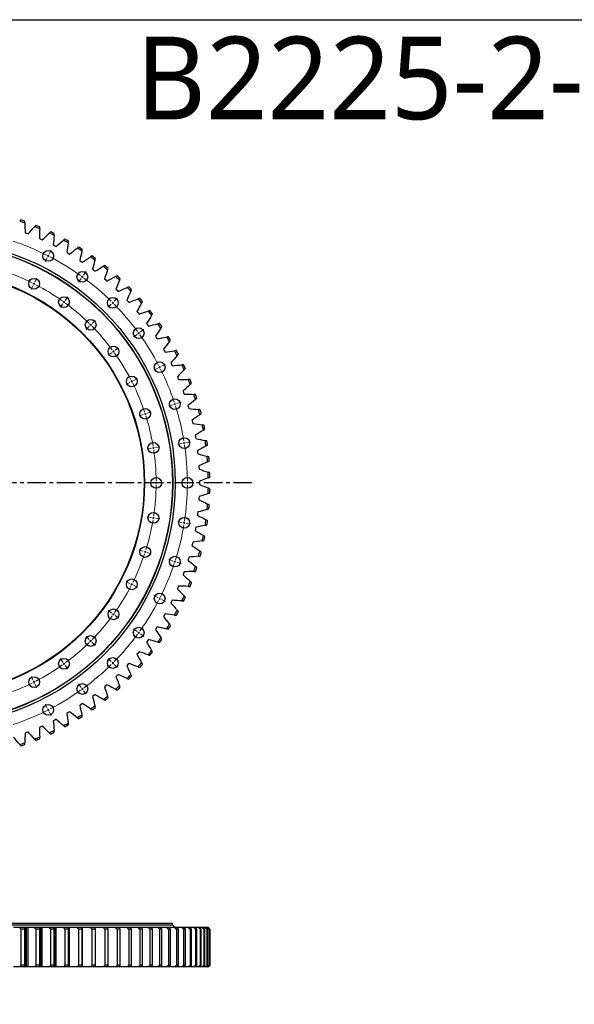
# Model space of a CAD drawing. Header units: millimetres. Extents: x -207 to 5749, y 4771 to 9302.
# Tile 6 of 12: x 1431 to 2771, y 6921 to 9302. Entities that reach past the tile are written whole.
import ezdxf

# ---------------------------------------------------------------- set-up
doc = ezdxf.new("R2010")
doc.units = ezdxf.units.MM
doc.header["$LTSCALE"] = 20
doc.linetypes.add('CENTER', pattern=[10.16, 6.35, -1.27, 1.27, -1.27])

msp = doc.modelspace()

# ---------------------------------------------------------------- linework, layer by layer
at = {"color": 7, "linetype": 'Continuous', "lineweight": 25}
for p, q in [((1444, 8787.2), (1447.7, 8785.9)), ((1447.7, 8785.9), (1451.4, 8784.4)), ((1478.5, 8773.3), (1482.1, 8771.8)), ((1482.1, 8771.8), (1485.7, 8770.1)), ((1512.1, 8757.5), (1515.6, 8755.7)), ((1515.6, 8755.7), (1519.1, 8753.9)), ((1544.8, 8739.7), (1548.2, 8737.7)), ((1548.2, 8737.7), (1551.5, 8735.7)), ((1576.3, 8720.1), (1579.6, 8717.9)), ((1579.6, 8717.9), (1582.9, 8715.7)), ((1606.7, 8698.7), (1609.9, 8696.3)), ((1609.9, 8696.3), (1613, 8693.9)), ((1635.8, 8675.6), (1638.9, 8673)), ((1638.9, 8673), (1641.8, 8670.4)), ((1663.6, 8650.8), (1666.4, 8648.1)), ((1666.4, 8648.1), (1669.3, 8645.4)), ((1689.8, 8624.5), (1692.5, 8621.6)), ((1692.5, 8621.6), (1695.2, 8618.7)), ((1714.5, 8596.7), (1717.1, 8593.7)), ((1717.1, 8593.7), (1719.6, 8590.6)), ((1737.6, 8567.5), (1740, 8564.4)), ((1740, 8564.4), (1742.3, 8561.2)), ((1758.9, 8537.1), (1761.1, 8533.8)), ((1761.1, 8533.8), (1763.2, 8530.5)), ((1778.5, 8505.5), (1780.5, 8502.1)), ((1780.5, 8502.1), (1782.4, 8498.6)), ((1796.2, 8472.8), (1798, 8469.3)), ((1798, 8469.3), (1799.7, 8465.7)), ((1812, 8439.1), (1813.5, 8435.5)), ((1813.5, 8435.5), (1815, 8431.9)), ((1825.8, 8404.6), (1827.1, 8400.9)), ((1827.1, 8400.9), (1828.4, 8397.2)), ((1837.6, 8369.4), (1838.7, 8365.6)), ((1838.7, 8365.6), (1839.8, 8361.8)), ((1847.3, 8333.5), (1848.3, 8329.7)), ((1848.3, 8329.7), (1849.1, 8325.8)), ((1855, 8297.1), (1855.7, 8293.2)), ((1855.7, 8293.2), (1856.4, 8289.3)), ((1860.6, 8260.3), (1861.1, 8256.4)), ((1861.1, 8256.4), (1861.5, 8252.5)), ((1864, 8223.3), (1864.3, 8219.4)), ((1864.3, 8219.4), (1864.5, 8215.5)), ((1865.3, 8186.2), (1865.3, 8182.2)), ((1865.3, 8182.2), (1865.3, 8178.3)), ((1864.3, 8145.1), (1864, 8141.1)), ((1864.5, 8149), (1864.3, 8145.1)), ((1861.1, 8108), (1860.6, 8104.1)), ((1861.5, 8111.9), (1861.1, 8108)), ((1855.7, 8071.2), (1855, 8067.4)), ((1856.4, 8075.1), (1855.7, 8071.2)), ((1848.3, 8034.8), (1847.3, 8031)), ((1849.1, 8038.7), (1848.3, 8034.8)), ((1839.8, 8002.7), (1838.7, 7998.9)), ((1838.7, 7998.9), (1837.6, 7995.1)), ((1827.1, 7963.6), (1825.8, 7959.9)), ((1828.4, 7967.3), (1827.1, 7963.6)), ((1813.5, 7929), (1812, 7925.4)), ((1815, 7932.6), (1813.5, 7929)), ((1798, 7895.2), (1796.2, 7891.7)), ((1799.7, 7898.7), (1798, 7895.2)), ((1780.5, 7862.4), (1778.5, 7859)), ((1782.4, 7865.8), (1780.5, 7862.4)), ((1763.2, 7834), (1761.1, 7830.7)), ((1761.1, 7830.7), (1758.9, 7827.4)), ((1740, 7800.1), (1737.6, 7796.9)), ((1742.3, 7803.3), (1740, 7800.1)), ((1717.1, 7770.8), (1714.5, 7767.8)), ((1719.6, 7773.8), (1717.1, 7770.8)), ((1692.5, 7742.8), (1689.8, 7740)), ((1695.2, 7745.8), (1692.5, 7742.8)), ((1666.4, 7716.4), (1663.6, 7713.7)), ((1669.3, 7719.1), (1666.4, 7716.4)), ((1638.9, 7691.4), (1635.8, 7688.9)), ((1641.8, 7694), (1638.9, 7691.4)), ((1609.9, 7668.1), (1606.7, 7665.8)), ((1613, 7670.5), (1609.9, 7668.1)), ((1579.6, 7646.5), (1576.3, 7644.4)), ((1582.9, 7648.8), (1579.6, 7646.5)), ((1548.2, 7626.7), (1544.8, 7624.8)), ((1551.5, 7628.8), (1548.2, 7626.7)), ((1515.6, 7608.8), (1512.1, 7607)), ((1519.1, 7610.6), (1515.6, 7608.8)), ((1447.7, 7578.6), (1444, 7577.2)), ((1451.4, 7580), (1447.7, 7578.6)), ((1482.1, 7592.7), (1478.5, 7591.1)), ((1485.7, 7594.3), (1482.1, 7592.7)), ((1800.8, 7112.5), (639.8, 7112.5)), ((1800.3, 7117), (640.3, 7117)), ((1800.3, 7113), (640.3, 7113)), ((1443.5, 7107), (1431, 7107)), ((1443.2, 7107.1), (1431.4, 7107.1)), ((1443.4, 7103), (1433.8, 7103)), ((1433.8, 7103), (1433.8, 7016)), ((1443.4, 7016), (1443.4, 7103)), ((1444, 7012), (1444, 7107)), ((1447.7, 7107), (1444, 7107)), ((1451, 7107.1), (1444.4, 7107.1)), ((1447.7, 7012), (1447.7, 7107)), ((1451.4, 7107), (1447.7, 7107)), ((1451.4, 7012), (1451.4, 7107)), ((1479.3, 7107), (1467.1, 7107)), ((1485.4, 7107.1), (1467.5, 7107.1)), ((1479.5, 7103), (1470, 7103)), ((1470, 7103), (1470, 7016)), ((1482.1, 7107), (1479.3, 7107)), ((1479.5, 7016), (1479.5, 7103)), ((1482.1, 7012), (1482.1, 7107)), ((1485.7, 7107), (1482.1, 7107)), ((1485.7, 7012), (1485.7, 7107)), ((1514.3, 7107), (1502.4, 7107)), ((1518.9, 7107.1), (1502.7, 7107.1)), ((1505.5, 7103), (1505.5, 7016)), ((1514.7, 7103), (1505.5, 7103)), ((1515.6, 7107), (1514.3, 7107)), ((1514.7, 7016), (1514.7, 7103)), ((1515.6, 7012), (1515.6, 7107)), ((1519.1, 7107), (1515.6, 7107)), ((1519.1, 7012), (1519.1, 7107)), ((1548.3, 7107), (1536.7, 7107)), ((1551.2, 7107.1), (1537.2, 7107.1)), ((1548.9, 7103), (1540, 7103)), ((1540, 7103), (1540, 7016)), ((1551.5, 7107), (1548.3, 7107)), ((1548.9, 7016), (1548.9, 7103)), ((1551.5, 7012), (1551.5, 7107)), ((1581.2, 7107), (1570, 7107)), ((1582.6, 7107.1), (1570.4, 7107.1)), ((1582.1, 7103), (1573.4, 7103)), ((1573.4, 7103), (1573.4, 7016)), ((1582.9, 7107), (1581.2, 7107)), ((1582.1, 7016), (1582.1, 7103)), ((1582.9, 7012), (1582.9, 7107)), ((1612.9, 7107), (1602.2, 7107)), ((1612.8, 7107.1), (1602.6, 7107.1)), ((1614, 7103), (1605.7, 7103)), ((1605.7, 7103), (1605.7, 7016)), ((1613, 7107), (1612.9, 7107)), ((1613, 7106.6), (1613, 7107)), ((1614, 7016), (1614, 7103)), ((1643.3, 7107), (1633, 7107)), ((1641.5, 7107.1), (1633.5, 7107.1)), ((1636.7, 7103), (1636.7, 7016)), ((1644.6, 7103), (1636.7, 7103)), ((1644.6, 7016), (1644.6, 7103)), ((1672.3, 7107), (1662.5, 7107)), ((1669.1, 7107.1), (1662.9, 7107.1)), ((1666.3, 7103), (1666.3, 7016)), ((1673.9, 7103), (1666.3, 7103)), ((1673.9, 7016), (1673.9, 7103)), ((1699.8, 7107), (1690.5, 7107)), ((1694.9, 7107.1), (1691, 7107.1)), ((1694.4, 7103), (1694.4, 7016)), ((1701.6, 7103), (1694.4, 7103)), ((1701.6, 7016), (1701.6, 7103)), ((1725.7, 7107), (1717, 7107)), ((1719.4, 7107.1), (1717.5, 7107.1)), ((1727.7, 7103), (1721, 7103)), ((1721, 7103), (1721, 7016)), ((1727.7, 7016), (1727.7, 7103)), ((1749.9, 7107), (1741.8, 7107)), ((1745.9, 7103), (1745.9, 7016)), ((1752.1, 7103), (1745.9, 7103)), ((1752.1, 7016), (1752.1, 7103)), ((1772.4, 7107), (1764.9, 7107)), ((1769, 7103), (1769, 7016)), ((1774.8, 7103), (1769, 7103)), ((1774.8, 7016), (1774.8, 7103)), ((1793, 7107), (1786.1, 7107)), ((1795.6, 7103), (1790.3, 7103)), ((1790.3, 7103), (1790.3, 7016)), ((1793.3, 7112.5), (1793.3, 7113)), ((1805.5, 7107), (1793.3, 7107)), ((1795.6, 7016), (1795.6, 7103)), ((1800.3, 7113), (1800.3, 7117)), ((1800.3, 7107), (1800.3, 7107.1)), ((1806.8, 7107.1), (1800.8, 7112.5)), ((1811.7, 7107), (1805.5, 7107)), ((1814.6, 7103), (1809.8, 7103)), ((1809.8, 7103), (1809.8, 7016)), ((1822.9, 7107), (1812.1, 7107)), ((1814.6, 7016), (1814.6, 7103)), ((1828.5, 7107), (1822.9, 7107)), ((1827.2, 7103), (1827.2, 7016)), ((1831.5, 7103), (1827.2, 7103)), ((1838.4, 7107), (1828.8, 7107)), ((1831.5, 7016), (1831.5, 7103)), ((1843.2, 7107), (1838.4, 7107)), ((1846.4, 7103), (1842.7, 7103)), ((1842.7, 7103), (1842.7, 7016)), ((1851.8, 7107), (1843.6, 7107)), ((1846.4, 7016), (1846.4, 7103)), ((1855.9, 7107), (1851.8, 7107)), ((1856.1, 7103), (1856.1, 7016)), ((1859.2, 7103), (1856.1, 7103)), ((1863.1, 7107), (1856.4, 7107)), ((1859.2, 7016), (1859.2, 7103)), ((1866.4, 7107), (1863.1, 7107)), ((1872.2, 7107), (1866.8, 7107)), ((1867.3, 7103), (1867.3, 7016)), ((1869.9, 7103), (1867.3, 7103)), ((1869.9, 7016), (1869.9, 7103)), ((1874.9, 7107), (1872.2, 7107)), ((1879.2, 7107), (1875.2, 7107)), ((1876.4, 7103), (1876.4, 7016)), ((1878.5, 7103), (1876.4, 7103)), ((1878.5, 7016), (1878.5, 7103)), ((1881.1, 7107), (1879.2, 7107)), ((1884, 7107), (1881.4, 7107)), ((1883.4, 7103), (1883.4, 7016)), ((1884.9, 7103), (1883.4, 7103)), ((1885.1, 7107), (1884, 7107)), ((1884.9, 7016), (1884.9, 7103)), ((1886.6, 7107), (1885.5, 7107)), ((1887, 7107), (1886.6, 7107)), ((1888.1, 7103), (1888.1, 7016)), ((1889, 7103), (1888.1, 7103)), ((1889, 7016), (1889, 7103)), ((1890.7, 7103), (1890.7, 7016)), ((1890.9, 7103), (1890.7, 7103)), ((1890.9, 7016), (1890.9, 7103)), ((1443.5, 7012), (1431, 7012)), ((1443.4, 7016), (1433.8, 7016)), ((1447.7, 7012), (1444, 7012)), ((1451.4, 7012), (1447.7, 7012)), ((1479.3, 7012), (1467.1, 7012)), ((1479.5, 7016), (1470, 7016)), ((1482.1, 7012), (1479.3, 7012)), ((1485.7, 7012), (1482.1, 7012)), ((1514.3, 7012), (1502.4, 7012)), ((1514.7, 7016), (1505.5, 7016)), ((1515.6, 7012), (1514.3, 7012)), ((1519.1, 7012), (1515.6, 7012)), ((1548.3, 7012), (1536.7, 7012)), ((1548.9, 7016), (1540, 7016)), ((1551.5, 7012), (1548.3, 7012)), ((1581.2, 7012), (1570, 7012)), ((1582.1, 7016), (1573.4, 7016)), ((1582.9, 7012), (1581.2, 7012)), ((1612.9, 7012), (1602.2, 7012)), ((1614, 7016), (1605.7, 7016)), ((1613, 7012), (1612.9, 7012)), ((1613, 7012), (1613, 7012.3)), ((1643.3, 7012), (1633, 7012)), ((1644.6, 7016), (1636.7, 7016)), ((1672.3, 7012), (1662.5, 7012)), ((1673.9, 7016), (1666.3, 7016)), ((1699.8, 7012), (1690.5, 7012)), ((1701.6, 7016), (1694.4, 7016)), ((1725.7, 7012), (1717, 7012)), ((1727.7, 7016), (1721, 7016)), ((1749.9, 7012), (1741.8, 7012)), ((1752.1, 7016), (1745.9, 7016)), ((1772.4, 7012), (1764.9, 7012)), ((1774.8, 7016), (1769, 7016)), ((1793, 7012), (1786.1, 7012)), ((1795.6, 7016), (1790.3, 7016)), ((1805.5, 7012), (1793.3, 7012)), ((1811.7, 7012), (1805.5, 7012)), ((1814.6, 7016), (1809.8, 7016)), ((1822.9, 7012), (1812.1, 7012)), ((1828.5, 7012), (1822.9, 7012)), ((1831.5, 7016), (1827.2, 7016)), ((1838.4, 7012), (1828.8, 7012)), ((1843.2, 7012), (1838.4, 7012)), ((1846.4, 7016), (1842.7, 7016)), ((1851.8, 7012), (1843.6, 7012)), ((1855.9, 7012), (1851.8, 7012)), ((1859.2, 7016), (1856.1, 7016)), ((1863.1, 7012), (1856.4, 7012)), ((1866.4, 7012), (1863.1, 7012)), ((1872.2, 7012), (1866.8, 7012)), ((1869.9, 7016), (1867.3, 7016)), ((1874.9, 7012), (1872.2, 7012)), ((1879.2, 7012), (1875.2, 7012)), ((1878.5, 7016), (1876.4, 7016)), ((1881.1, 7012), (1879.2, 7012)), ((1884, 7012), (1881.4, 7012)), ((1884.9, 7016), (1883.4, 7016)), ((1885.1, 7012), (1884, 7012)), ((1886.6, 7012), (1885.5, 7012)), ((1887, 7012), (1886.6, 7012)), ((1889, 7016), (1888.1, 7016)), ((1890.9, 7016), (1890.7, 7016))]:
    msp.add_line(p, q, dxfattribs=at)
at = {"color": 0, "linetype": 'Continuous', "lineweight": 18}
for p, q in [((1502.2, 8735.6), (1507, 8744.9)), ((1497.7, 8726.6), (1492.9, 8717.3)), ((1500, 8731.1), (1498.8, 8728.9)), ((1500, 8731.1), (1501.1, 8733.3)), ((1585.3, 8684.6), (1591.5, 8693.1)), ((1467.9, 8668.3), (1472.7, 8677.6)), ((1579.4, 8676.5), (1573.3, 8668)), ((1582.4, 8680.6), (1580.9, 8678.6)), ((1582.4, 8680.6), (1583.8, 8682.6)), ((1463.4, 8659.4), (1458.6, 8650)), ((1465.7, 8663.8), (1464.5, 8661.6)), ((1465.7, 8663.8), (1466.8, 8666.1)), ((1538, 8619.5), (1536.5, 8617.5)), ((1538, 8619.5), (1539.5, 8621.5)), ((1540.9, 8623.6), (1547.1, 8632)), ((1655.9, 8617.8), (1657.6, 8619.6)), ((1659.4, 8621.3), (1666.8, 8628.8)), ((1535.1, 8615.5), (1528.9, 8607)), ((1652.3, 8614.3), (1644.9, 8606.9)), ((1655.9, 8617.8), (1654.1, 8616)), ((1606, 8568), (1613.4, 8575.4)), ((1599, 8560.9), (1591.5, 8553.5)), ((1602.5, 8564.4), (1600.7, 8562.7)), ((1602.5, 8564.4), (1604.3, 8566.2)), ((1722.7, 8547.2), (1731.2, 8553.4)), ((1714.6, 8541.4), (1706.1, 8535.2)), ((1718.6, 8544.3), (1716.6, 8542.8)), ((1718.6, 8544.3), (1720.7, 8545.8)), ((1657.6, 8499.9), (1655.5, 8498.5)), ((1657.6, 8499.9), (1659.6, 8501.4)), ((1661.6, 8502.9), (1670.1, 8509)), ((1653.5, 8497), (1645, 8490.8)), ((1764.7, 8459.6), (1755.3, 8454.9)), ((1769.2, 8461.9), (1766.9, 8460.8)), ((1769.2, 8461.9), (1771.4, 8463)), ((1773.6, 8464.2), (1783, 8468.9)), ((1701.9, 8427.6), (1704.1, 8428.8)), ((1706.3, 8429.9), (1715.7, 8434.7)), ((1697.4, 8425.3), (1688.1, 8420.6)), ((1701.9, 8427.6), (1699.7, 8426.5)), ((1801.4, 8371), (1791.4, 8367.8)), ((1806.1, 8372.6), (1803.8, 8371.8)), ((1806.1, 8372.6), (1808.5, 8373.4)), ((1810.9, 8374.1), (1820.9, 8377.4)), ((1729.6, 8347.7), (1719.6, 8344.5)), ((1734.3, 8349.3), (1732, 8348.5)), ((1734.3, 8349.3), (1736.7, 8350)), ((1739.1, 8350.8), (1749.1, 8354)), ((1749.2, 8266), (1738.8, 8264.4)), ((1754.1, 8266.8), (1751.7, 8266.4)), ((1754.1, 8266.8), (1756.6, 8267.2)), ((1759.1, 8267.6), (1769.5, 8269.2)), ((1823.8, 8277.8), (1813.4, 8276.2)), ((1828.7, 8278.6), (1826.2, 8278.2)), ((1828.7, 8278.6), (1831.2, 8279)), ((1833.6, 8279.4), (1844, 8281)), ((1755.8, 8182.2), (1745.3, 8182.2)), ((1760.8, 8182.2), (1758.3, 8182.2)), ((1760.8, 8182.2), (1763.3, 8182.2)), ((1765.8, 8182.2), (1776.3, 8182.2)), ((1831.3, 8182.2), (1820.8, 8182.2)), ((1836.3, 8182.2), (1833.8, 8182.2)), ((1836.3, 8182.2), (1838.8, 8182.2)), ((1841.3, 8182.2), (1851.8, 8182.2)), ((1749.2, 8098.5), (1738.8, 8100.1)), ((1754.1, 8097.7), (1751.7, 8098.1)), ((1754.1, 8097.7), (1756.6, 8097.3)), ((1759.1, 8096.9), (1769.5, 8095.3)), ((1823.8, 8086.7), (1813.4, 8088.3)), ((1828.7, 8085.9), (1826.2, 8086.3)), ((1828.7, 8085.9), (1831.2, 8085.5)), ((1833.6, 8085.1), (1844, 8083.4)), ((1729.6, 8016.8), (1719.6, 8020)), ((1734.3, 8015.2), (1732, 8016)), ((1734.3, 8015.2), (1736.7, 8014.4)), ((1739.1, 8013.7), (1749.1, 8010.4)), ((1801.4, 7993.4), (1791.4, 7996.7)), ((1806.1, 7991.9), (1803.8, 7992.7)), ((1806.1, 7991.9), (1808.5, 7991.1)), ((1810.9, 7990.3), (1820.9, 7987.1)), ((1697.4, 7939.1), (1688.1, 7943.9)), ((1701.9, 7936.9), (1699.7, 7938)), ((1701.9, 7936.9), (1704.1, 7935.7)), ((1706.3, 7934.6), (1715.7, 7929.8)), ((1764.7, 7904.8), (1755.3, 7909.6)), ((1769.2, 7902.6), (1766.9, 7903.7)), ((1769.2, 7902.6), (1771.4, 7901.4)), ((1773.6, 7900.3), (1783, 7895.5)), ((1653.5, 7867.5), (1645, 7873.6)), ((1657.6, 7864.5), (1655.5, 7866)), ((1657.6, 7864.5), (1659.6, 7863.1)), ((1661.6, 7861.6), (1670.1, 7855.4)), ((1599, 7803.6), (1591.5, 7811)), ((1714.6, 7823.1), (1706.1, 7829.3)), ((1718.6, 7820.2), (1716.6, 7821.6)), ((1718.6, 7820.2), (1720.7, 7818.7)), ((1722.7, 7817.2), (1731.2, 7811)), ((1602.5, 7800), (1600.7, 7801.8)), ((1602.5, 7800), (1604.3, 7798.3)), ((1606, 7796.5), (1613.4, 7789.1)), ((1535.1, 7749), (1528.9, 7757.5)), ((1538, 7745), (1536.5, 7747)), ((1538, 7745), (1539.5, 7742.9)), ((1540.9, 7740.9), (1547.1, 7732.4)), ((1652.3, 7750.2), (1644.9, 7757.6)), ((1655.9, 7746.7), (1654.1, 7748.4)), ((1655.9, 7746.7), (1657.6, 7744.9)), ((1659.4, 7743.1), (1666.8, 7735.7)), ((1463.4, 7705.1), (1458.6, 7714.5)), ((1465.7, 7700.6), (1464.5, 7702.9)), ((1465.7, 7700.6), (1466.8, 7698.4)), ((1467.9, 7696.2), (1472.7, 7686.8)), ((1579.4, 7687.9), (1573.3, 7696.4)), ((1582.4, 7683.9), (1580.9, 7685.9)), ((1582.4, 7683.9), (1583.8, 7681.9)), ((1585.3, 7679.8), (1591.5, 7671.3)), ((1497.7, 7637.8), (1492.9, 7647.2)), ((1500, 7633.4), (1498.8, 7635.6)), ((1500, 7633.4), (1501.1, 7631.1)), ((1502.2, 7628.9), (1507, 7619.6))]:
    msp.add_line(p, q, dxfattribs=at)
at = {"linetype": 'CENTER', "ltscale": 0.35}
msp.add_line((1991.9, 8182.2), (448.7, 8182.2), dxfattribs=at)
msp.add_lwpolyline([(-206.7, 9302.3), (5749.4, 9302.3), (5749.4, 4770.7), (-206.7, 4770.7)], close=True)
at = {"color": 7, "linetype": 'Continuous', "lineweight": 25}
for centre, radius in [((1220.3, 8182.2), 586.5), ((1220.3, 8182.2), 580.5), ((1220.3, 8182.2), 580), ((1500, 8731.1), 13), ((1220.3, 8182.2), 512.5), ((1220.3, 8182.2), 511.5), ((1582.4, 8680.6), 13), ((1465.7, 8663.8), 13), ((1538, 8619.5), 13), ((1655.9, 8617.8), 13), ((1602.5, 8564.4), 13), ((1718.6, 8544.3), 13), ((1657.6, 8499.9), 13), ((1769.2, 8461.9), 13), ((1701.9, 8427.6), 13), ((1806.1, 8372.6), 13), ((1734.3, 8349.3), 13), ((1828.7, 8278.6), 13), ((1754.1, 8266.8), 13), ((1760.8, 8182.2), 13), ((1836.3, 8182.2), 13), ((1754.1, 8097.7), 13), ((1828.7, 8085.9), 13), ((1734.3, 8015.2), 13), ((1806.1, 7991.9), 13), ((1701.9, 7936.9), 13), ((1769.2, 7902.6), 13), ((1657.6, 7864.5), 13), ((1718.6, 7820.2), 13), ((1602.5, 7800), 13), ((1538, 7745), 13), ((1655.9, 7746.7), 13), ((1465.7, 7700.6), 13), ((1582.4, 7683.9), 13), ((1500, 7633.4), 13)]:
    msp.add_circle(centre, radius, dxfattribs=at)
for radius, start, end in [(666.8, 70.442, 71.5763), (670.8, 70.5742, 71.4442), (666.8, 67.1393, 68.2736), (670.8, 67.2714, 68.1414), (666.8, 63.8365, 64.9708), (670.8, 63.9687, 64.8387), (666.8, 60.5338, 61.6681), (670.8, 60.6659, 61.5359), (666.8, 57.231, 58.3653), (670.8, 57.3632, 58.2332), (666.8, 53.9283, 55.0626), (670.8, 54.0604, 54.9304), (666.8, 50.6255, 51.7598), (670.8, 50.7577, 51.6277), (666.8, 47.3228, 48.4571), (670.8, 47.4549, 48.3249), (666.8, 44.02, 45.1543), (670.8, 44.1522, 45.0222), (666.8, 40.7173, 41.8516), (670.8, 40.8494, 41.7194), (666.8, 37.4145, 38.5488), (670.8, 37.5467, 38.4167), (666.8, 34.1118, 35.246), (670.8, 34.2439, 35.1139), (666.8, 30.809, 31.9433), (670.8, 30.9411, 31.8111), (666.8, 27.5062, 28.6405), (670.8, 27.6384, 28.5084), (666.8, 24.2035, 25.3378), (670.8, 24.3356, 25.2056), (666.8, 20.9007, 22.035), (670.8, 21.0329, 21.9029), (666.8, 17.598, 18.7323), (670.8, 17.7301, 18.6001), (666.8, 14.2952, 15.4295), (670.8, 14.4274, 15.2974), (666.8, 10.9925, 12.1268), (670.8, 11.1246, 11.9946), (666.8, 7.6897, 8.824), (670.8, 7.8219, 8.6919), (666.8, 4.387, 5.5213), (670.8, 4.5191, 5.3891), (666.8, 1.0842, 2.2185), (670.8, 1.2164, 2.0864), (666.8, 357.7815, 358.9158), (670.8, 357.9136, 358.7836), (666.8, 354.4787, 355.613), (670.8, 354.6109, 355.4809), (666.8, 351.176, 352.3103), (670.8, 351.3081, 352.1781), (666.8, 347.8732, 349.0075), (670.8, 348.0054, 348.8754), (666.8, 344.5705, 345.7048), (670.8, 344.7026, 345.5726), (666.8, 341.2677, 342.402), (670.8, 341.3999, 342.2699), (666.8, 337.965, 339.0993), (670.8, 338.0971, 338.9671), (666.8, 334.6622, 335.7965), (670.8, 334.7944, 335.6644), (666.8, 331.3595, 332.4938), (670.8, 331.4916, 332.3616), (666.8, 328.0567, 329.191), (670.8, 328.1889, 329.0589), (666.8, 324.754, 325.8882), (670.8, 324.8861, 325.7561), (666.8, 321.4512, 322.5855), (670.8, 321.5833, 322.4533), (666.8, 318.1484, 319.2827), (670.8, 318.2806, 319.1506), (666.8, 314.8457, 315.98), (670.8, 314.9778, 315.8478), (666.8, 311.5429, 312.6772), (666.8, 308.2402, 309.3745), (670.8, 311.6751, 312.5451), (666.8, 304.9374, 306.0717), (670.8, 308.3723, 309.2423), (666.8, 301.6347, 302.769), (670.8, 305.0696, 305.9396), (666.8, 298.3319, 299.4662), (670.8, 298.4641, 299.3341), (670.8, 301.7668, 302.6368), (666.8, 295.0292, 296.1635), (670.8, 295.1613, 296.0313), (666.8, 288.4237, 289.558), (670.8, 288.5558, 289.4258), (666.8, 291.7264, 292.8607), (670.8, 291.8586, 292.7286)]:
    msp.add_arc((1220.3, 8182.2), radius, start, end, dxfattribs=at)
at = {"color": 0, "linetype": 'Continuous', "lineweight": 18}
for radius, start, end in [(616, 63.4651, 71.5349), (616, 63, 63.2325), (616, 62.7675, 63), (616, 54.4651, 62.5349), (540.5, 63.53, 71.47), (616, 54, 54.2325), (616, 53.7675, 54), (616, 45.4651, 53.5349), (540.5, 63, 63.265), (540.5, 62.735, 63), (540.5, 54.53, 62.47), (540.5, 54, 54.265), (540.5, 53.735, 54), (616, 45, 45.2325), (540.5, 45.53, 53.47), (616, 44.7675, 45), (616, 36.4651, 44.5349), (540.5, 45, 45.265), (540.5, 44.735, 45), (540.5, 36.53, 44.47), (616, 36, 36.2325), (616, 35.7675, 36), (616, 27.4651, 35.5349), (540.5, 36, 36.265), (540.5, 35.735, 36), (540.5, 27.53, 35.47), (616, 27, 27.2325), (616, 26.7675, 27), (616, 18.4651, 26.5349), (540.5, 27, 27.265), (540.5, 26.735, 27), (540.5, 18.53, 26.47), (616, 18, 18.2325), (616, 17.7675, 18), (616, 9.4651, 17.5349), (540.5, 18, 18.265), (540.5, 17.735, 18), (540.5, 9.53, 17.47), (540.5, 9, 9.265), (540.5, 8.735, 9), (540.5, 0.53, 8.47), (616, 9, 9.2325), (616, 8.7675, 9), (616, 0.4651, 8.5349), (540.5, 351.53, 359.47), (540.5, 0, 0.265), (540.5, 359.735, 0), (616, 351.4651, 359.5349), (616, 0, 0.2325), (616, 359.7675, 0), (540.5, 350.735, 351), (540.5, 351, 351.265), (540.5, 342.53, 350.47), (616, 342.4651, 350.5349), (616, 350.7675, 351), (616, 351, 351.2325), (540.5, 333.53, 341.47), (540.5, 341.735, 342), (540.5, 342, 342.265), (616, 333.4651, 341.5349), (616, 341.7675, 342), (616, 342, 342.2325), (540.5, 324.53, 332.47), (540.5, 332.735, 333), (540.5, 333, 333.265), (616, 333, 333.2325), (616, 324.4651, 332.5349), (616, 332.7675, 333), (540.5, 315.53, 323.47), (540.5, 323.735, 324), (540.5, 324, 324.265), (616, 315.4651, 323.5349), (616, 323.7675, 324), (616, 324, 324.2325), (540.5, 306.53, 314.47), (540.5, 314.735, 315), (540.5, 315, 315.265), (540.5, 297.53, 305.47), (540.5, 305.735, 306), (540.5, 306, 306.265), (616, 306.4651, 314.5349), (616, 314.7675, 315), (616, 315, 315.2325), (540.5, 288.53, 296.47), (540.5, 296.735, 297), (540.5, 297, 297.265), (616, 297.4651, 305.5349), (616, 305.7675, 306), (616, 306, 306.2325), (616, 288.4651, 296.5349), (616, 296.7675, 297), (616, 297, 297.2325)]:
    msp.add_arc((1220.3, 8182.2), radius, start, end, dxfattribs=at)
at = {"color": 7, "linetype": 'Continuous', "lineweight": 25}
for points in [[(1433.8, 8818.2), (1432.9, 8817.1), (1431.9, 8816), (1431, 8814.9)], [(1443.5, 8810.6), (1443.5, 8812), (1443.4, 8813.4), (1443.4, 8814.8)], [(1443.5, 8810.6), (1443.7, 8802.8), (1443.9, 8795), (1444, 8787.2)], [(1451.4, 8784.4), (1456.6, 8790.2), (1461.8, 8796), (1467.1, 8801.7)], [(1470, 8804.8), (1469.1, 8803.8), (1468.1, 8802.7), (1467.1, 8801.7)], [(1479.3, 8796.7), (1479.1, 8788.9), (1478.8, 8781.1), (1478.5, 8773.3)], [(1479.3, 8796.7), (1479.4, 8798.1), (1479.4, 8799.5), (1479.5, 8800.9)], [(1485.7, 8770.1), (1491.2, 8775.6), (1496.8, 8781), (1502.4, 8786.4)], [(1505.5, 8789.4), (1504.5, 8788.4), (1503.4, 8787.4), (1502.4, 8786.4)], [(1514.3, 8780.7), (1513.6, 8773), (1512.9, 8765.2), (1512.1, 8757.5)], [(1514.3, 8780.7), (1514.4, 8782.1), (1514.6, 8783.6), (1514.7, 8785)], [(1519.1, 8753.9), (1525, 8759), (1530.8, 8764.1), (1536.7, 8769.2)], [(1540, 8771.9), (1538.9, 8771), (1537.8, 8770.1), (1536.7, 8769.2)], [(1548.3, 8762.8), (1547.2, 8755.1), (1546, 8747.4), (1544.8, 8739.7)], [(1548.3, 8762.8), (1548.5, 8764.2), (1548.7, 8765.6), (1548.9, 8767)], [(1551.5, 8735.7), (1557.7, 8740.5), (1563.8, 8745.2), (1570, 8750)], [(1573.4, 8752.5), (1572.3, 8751.7), (1571.2, 8750.8), (1570, 8750)], [(1581.2, 8742.9), (1579.6, 8735.3), (1578, 8727.7), (1576.3, 8720.1)], [(1581.2, 8742.9), (1581.5, 8744.3), (1581.8, 8745.7), (1582.1, 8747.1)], [(1582.9, 8715.7), (1589.3, 8720.1), (1595.7, 8724.5), (1602.2, 8728.9)], [(1605.7, 8731.3), (1604.5, 8730.5), (1603.3, 8729.7), (1602.2, 8728.9)], [(1612.9, 8721.2), (1610.9, 8713.7), (1608.8, 8706.2), (1606.7, 8698.7)], [(1612.9, 8721.2), (1613.3, 8722.6), (1613.6, 8724), (1614, 8725.3)], [(1613, 8693.9), (1619.7, 8698), (1626.3, 8702), (1633, 8706)], [(1636.7, 8708.1), (1635.5, 8707.4), (1634.2, 8706.7), (1633, 8706)], [(1643.3, 8697.7), (1640.9, 8690.3), (1638.4, 8682.9), (1635.8, 8675.6)], [(1643.3, 8697.7), (1643.8, 8699), (1644.2, 8700.4), (1644.6, 8701.8)], [(1641.8, 8670.4), (1648.7, 8674.1), (1655.6, 8677.7), (1662.5, 8681.3)], [(1666.3, 8683.3), (1665, 8682.6), (1663.8, 8682), (1662.5, 8681.3)], [(1672.3, 8672.5), (1669.4, 8665.2), (1666.5, 8658), (1663.6, 8650.8)], [(1672.3, 8672.5), (1672.8, 8673.8), (1673.3, 8675.1), (1673.9, 8676.4)], [(1669.3, 8645.4), (1676.3, 8648.6), (1683.4, 8651.8), (1690.5, 8655)], [(1699.8, 8645.6), (1696.5, 8638.5), (1693.2, 8631.5), (1689.8, 8624.5)], [(1694.4, 8656.7), (1693.1, 8656.2), (1691.8, 8655.6), (1690.5, 8655)], [(1699.8, 8645.6), (1700.4, 8646.9), (1701, 8648.2), (1701.6, 8649.5)], [(1695.2, 8618.7), (1702.4, 8621.6), (1709.7, 8624.4), (1717, 8627.1)], [(1721, 8628.6), (1719.7, 8628.1), (1718.3, 8627.6), (1717, 8627.1)], [(1725.7, 8617.2), (1726.4, 8618.5), (1727, 8619.7), (1727.7, 8621)], [(1725.7, 8617.2), (1722, 8610.3), (1718.3, 8603.5), (1714.5, 8596.7)], [(1719.6, 8590.6), (1727, 8593.1), (1734.4, 8595.4), (1741.8, 8597.8)], [(1745.9, 8599.1), (1744.5, 8598.6), (1743.1, 8598.2), (1741.8, 8597.8)], [(1749.9, 8587.4), (1745.8, 8580.7), (1741.7, 8574.1), (1737.6, 8567.5)], [(1749.9, 8587.4), (1750.7, 8588.6), (1751.4, 8589.8), (1752.1, 8591)], [(1742.3, 8561.2), (1749.8, 8563.2), (1757.3, 8565.1), (1764.9, 8567)], [(1772.4, 8556.2), (1767.9, 8549.8), (1763.4, 8543.4), (1758.9, 8537.1)], [(1769, 8568.1), (1767.6, 8567.7), (1766.2, 8567.4), (1764.9, 8567)], [(1772.4, 8556.2), (1773.2, 8557.4), (1774, 8558.5), (1774.8, 8559.7)], [(1763.2, 8530.5), (1770.8, 8532), (1778.5, 8533.6), (1786.1, 8535)], [(1793, 8523.8), (1788.2, 8517.6), (1783.4, 8511.5), (1778.5, 8505.5)], [(1790.3, 8535.8), (1788.9, 8535.6), (1787.5, 8535.3), (1786.1, 8535)], [(1793, 8523.8), (1793.9, 8524.9), (1794.8, 8526), (1795.6, 8527.1)], [(1782.4, 8498.6), (1790.1, 8499.7), (1797.8, 8500.8), (1805.5, 8501.8)], [(1809.8, 8502.4), (1808.3, 8502.2), (1806.9, 8502), (1805.5, 8501.8)], [(1811.7, 8490.2), (1806.6, 8484.4), (1801.4, 8478.6), (1796.2, 8472.8)], [(1811.7, 8490.2), (1812.7, 8491.3), (1813.6, 8492.3), (1814.6, 8493.4)], [(1799.7, 8465.7), (1807.4, 8466.4), (1815.2, 8467), (1822.9, 8467.6)], [(1828.5, 8455.6), (1823, 8450.1), (1817.5, 8444.6), (1812, 8439.1)], [(1827.2, 8467.9), (1825.8, 8467.8), (1824.4, 8467.7), (1822.9, 8467.6)], [(1828.5, 8455.6), (1829.5, 8456.6), (1830.5, 8457.6), (1831.5, 8458.7)], [(1815, 8431.9), (1822.8, 8432.1), (1830.6, 8432.3), (1838.4, 8432.4)], [(1842.7, 8432.5), (1841.2, 8432.4), (1839.8, 8432.4), (1838.4, 8432.4)], [(1843.2, 8420.1), (1837.4, 8414.9), (1831.6, 8409.7), (1825.8, 8404.6)], [(1843.2, 8420.1), (1844.3, 8421.1), (1845.3, 8422), (1846.4, 8423)], [(1828.4, 8397.2), (1836.2, 8397), (1844, 8396.7), (1851.8, 8396.4)], [(1855.9, 8383.8), (1849.8, 8379), (1843.7, 8374.1), (1837.6, 8369.4)], [(1856.1, 8396.2), (1854.6, 8396.3), (1853.2, 8396.3), (1851.8, 8396.4)], [(1855.9, 8383.8), (1857, 8384.7), (1858.1, 8385.6), (1859.2, 8386.5)], [(1839.8, 8361.8), (1847.6, 8361.1), (1855.3, 8360.4), (1863.1, 8359.6)], [(1867.3, 8359.2), (1865.9, 8359.4), (1864.5, 8359.5), (1863.1, 8359.6)], [(1866.4, 8346.9), (1860.1, 8342.4), (1853.7, 8337.9), (1847.3, 8333.5)], [(1866.4, 8346.9), (1867.6, 8347.7), (1868.8, 8348.5), (1869.9, 8349.4)], [(1849.1, 8325.8), (1856.8, 8324.7), (1864.5, 8323.5), (1872.2, 8322.3)], [(1874.9, 8309.4), (1868.3, 8305.2), (1861.6, 8301.2), (1855, 8297.1)], [(1876.4, 8321.6), (1875, 8321.9), (1873.6, 8322.1), (1872.2, 8322.3)], [(1874.9, 8309.4), (1876.1, 8310.1), (1877.3, 8310.9), (1878.5, 8311.7)], [(1856.4, 8289.3), (1864, 8287.8), (1871.6, 8286.2), (1879.2, 8284.5)], [(1881.1, 8271.5), (1874.3, 8267.7), (1867.4, 8264), (1860.6, 8260.3)], [(1883.4, 8283.6), (1882, 8283.9), (1880.6, 8284.2), (1879.2, 8284.5)], [(1881.1, 8271.5), (1882.4, 8272.1), (1883.6, 8272.8), (1884.9, 8273.5)], [(1861.5, 8252.5), (1869, 8250.5), (1876.5, 8248.5), (1884, 8246.4)], [(1888.1, 8245.2), (1886.8, 8245.6), (1885.4, 8246), (1884, 8246.4)], [(1885.1, 8233.2), (1878.1, 8229.9), (1871.1, 8226.6), (1864, 8223.3)], [(1864.5, 8215.5), (1871.9, 8213), (1879.2, 8210.6), (1886.6, 8208)], [(1885.1, 8233.2), (1886.4, 8233.9), (1887.7, 8234.5), (1889, 8235.1)], [(1887, 8194.9), (1879.8, 8191.9), (1872.5, 8189), (1865.3, 8186.2)], [(1890.7, 8206.7), (1889.3, 8207.1), (1887.9, 8207.6), (1886.6, 8208)], [(1887, 8194.9), (1888.3, 8195.4), (1889.6, 8195.9), (1890.9, 8196.5)], [(1865.3, 8178.3), (1872.5, 8175.4), (1879.8, 8172.6), (1887, 8169.6)], [(1890.9, 8168), (1889.6, 8168.5), (1888.3, 8169.1), (1887, 8169.6)], [(1886.6, 8156.4), (1879.2, 8153.9), (1871.9, 8151.4), (1864.5, 8149)], [(1886.6, 8156.4), (1887.9, 8156.9), (1889.3, 8157.3), (1890.7, 8157.8)], [(1864, 8141.1), (1871.1, 8137.9), (1878.1, 8134.6), (1885.1, 8131.2)], [(1884, 8118.1), (1885.4, 8118.5), (1886.8, 8118.8), (1888.1, 8119.2)], [(1889, 8129.4), (1887.7, 8130), (1886.4, 8130.6), (1885.1, 8131.2)], [(1860.6, 8104.1), (1867.4, 8100.5), (1874.3, 8096.8), (1881.1, 8093)], [(1884, 8118.1), (1876.5, 8116), (1869, 8113.9), (1861.5, 8111.9)], [(1879.2, 8079.9), (1871.6, 8078.3), (1864, 8076.7), (1856.4, 8075.1)], [(1879.2, 8079.9), (1880.6, 8080.3), (1882, 8080.6), (1883.4, 8080.9)], [(1884.9, 8090.9), (1883.6, 8091.6), (1882.4, 8092.3), (1881.1, 8093)], [(1855, 8067.4), (1861.6, 8063.3), (1868.3, 8059.2), (1874.9, 8055.1)], [(1878.5, 8052.8), (1877.3, 8053.6), (1876.1, 8054.3), (1874.9, 8055.1)], [(1847.3, 8031), (1853.7, 8026.6), (1860.1, 8022.1), (1866.4, 8017.6)], [(1872.2, 8042.2), (1864.5, 8040.9), (1856.8, 8039.8), (1849.1, 8038.7)], [(1872.2, 8042.2), (1873.6, 8042.4), (1875, 8042.6), (1876.4, 8042.8)], [(1863.1, 8004.8), (1855.3, 8004.1), (1847.6, 8003.3), (1839.8, 8002.7)], [(1863.1, 8004.8), (1864.5, 8005), (1865.9, 8005.1), (1867.3, 8005.3)], [(1869.9, 8015.1), (1868.8, 8015.9), (1867.6, 8016.8), (1866.4, 8017.6)], [(1837.6, 7995.1), (1843.7, 7990.3), (1849.8, 7985.5), (1855.9, 7980.6)], [(1859.2, 7978), (1858.1, 7978.8), (1857, 7979.7), (1855.9, 7980.6)], [(1825.8, 7959.9), (1831.6, 7954.7), (1837.4, 7949.6), (1843.2, 7944.4)], [(1851.8, 7968.1), (1844, 7967.8), (1836.2, 7967.5), (1828.4, 7967.3)], [(1851.8, 7968.1), (1853.2, 7968.2), (1854.6, 7968.2), (1856.1, 7968.3)], [(1838.4, 7932.1), (1830.6, 7932.2), (1822.8, 7932.4), (1815, 7932.6)], [(1838.4, 7932.1), (1839.8, 7932), (1841.2, 7932), (1842.7, 7932)], [(1846.4, 7941.5), (1845.3, 7942.4), (1844.3, 7943.4), (1843.2, 7944.4)], [(1812, 7925.4), (1817.5, 7919.9), (1823, 7914.4), (1828.5, 7908.9)], [(1831.5, 7905.8), (1830.5, 7906.8), (1829.5, 7907.8), (1828.5, 7908.9)], [(1796.2, 7891.7), (1801.4, 7885.9), (1806.6, 7880.1), (1811.7, 7874.3)], [(1822.9, 7896.9), (1815.2, 7897.5), (1807.4, 7898.1), (1799.7, 7898.7)], [(1822.9, 7896.9), (1824.4, 7896.8), (1825.8, 7896.7), (1827.2, 7896.6)], [(1778.5, 7859), (1783.4, 7852.9), (1788.2, 7846.8), (1793, 7840.7)], [(1805.5, 7862.6), (1797.8, 7863.7), (1790.1, 7864.7), (1782.4, 7865.8)], [(1805.5, 7862.6), (1806.9, 7862.4), (1808.3, 7862.3), (1809.8, 7862.1)], [(1814.6, 7871.1), (1813.6, 7872.1), (1812.7, 7873.2), (1811.7, 7874.3)], [(1786.1, 7829.4), (1778.5, 7830.9), (1770.8, 7832.4), (1763.2, 7834)], [(1795.6, 7837.3), (1794.8, 7838.5), (1793.9, 7839.6), (1793, 7840.7)], [(1758.9, 7827.4), (1763.4, 7821), (1767.9, 7814.7), (1772.4, 7808.3)], [(1786.1, 7829.4), (1787.5, 7829.2), (1788.9, 7828.9), (1790.3, 7828.6)], [(1737.6, 7796.9), (1741.7, 7790.4), (1745.8, 7783.7), (1749.9, 7777.1)], [(1764.9, 7797.4), (1757.3, 7799.3), (1749.8, 7801.3), (1742.3, 7803.3)], [(1764.9, 7797.4), (1766.2, 7797.1), (1767.6, 7796.7), (1769, 7796.4)], [(1774.8, 7804.8), (1774, 7805.9), (1773.2, 7807.1), (1772.4, 7808.3)], [(1714.5, 7767.8), (1718.3, 7761), (1722, 7754.1), (1725.7, 7747.3)], [(1741.8, 7766.7), (1734.4, 7769), (1727, 7771.4), (1719.6, 7773.8)], [(1741.8, 7766.7), (1743.1, 7766.3), (1744.5, 7765.8), (1745.9, 7765.4)], [(1752.1, 7773.4), (1751.4, 7774.7), (1750.7, 7775.9), (1749.9, 7777.1)], [(1689.8, 7740), (1693.2, 7733), (1696.5, 7725.9), (1699.8, 7718.9)], [(1717, 7737.3), (1709.7, 7740.1), (1702.4, 7742.9), (1695.2, 7745.8)], [(1727.7, 7743.5), (1727, 7744.7), (1726.4, 7746), (1725.7, 7747.3)], [(1690.5, 7709.5), (1683.4, 7712.6), (1676.3, 7715.9), (1669.3, 7719.1)], [(1701.6, 7715), (1701, 7716.3), (1700.4, 7717.6), (1699.8, 7718.9)], [(1717, 7737.3), (1718.3, 7736.8), (1719.7, 7736.3), (1721, 7735.8)], [(1662.5, 7683.2), (1655.6, 7686.7), (1648.7, 7690.4), (1641.8, 7694)], [(1663.6, 7713.7), (1666.5, 7706.5), (1669.4, 7699.3), (1672.3, 7692)], [(1673.9, 7688), (1673.3, 7689.4), (1672.8, 7690.7), (1672.3, 7692)], [(1690.5, 7709.5), (1691.8, 7708.9), (1693.1, 7708.3), (1694.4, 7707.7)], [(1633, 7658.5), (1626.3, 7662.5), (1619.7, 7666.5), (1613, 7670.5)], [(1635.8, 7688.9), (1638.4, 7681.6), (1640.9, 7674.2), (1643.3, 7666.8)], [(1644.6, 7662.7), (1644.2, 7664.1), (1643.8, 7665.4), (1643.3, 7666.8)], [(1662.5, 7683.2), (1663.8, 7682.5), (1665, 7681.9), (1666.3, 7681.2)], [(1576.3, 7644.4), (1578, 7636.8), (1579.6, 7629.2), (1581.2, 7621.5)], [(1602.2, 7635.6), (1595.7, 7640), (1589.3, 7644.3), (1582.9, 7648.8)], [(1606.7, 7665.8), (1608.8, 7658.3), (1610.9, 7650.8), (1612.9, 7643.3)], [(1614, 7639.1), (1613.6, 7640.5), (1613.3, 7641.9), (1612.9, 7643.3)], [(1633, 7658.5), (1634.2, 7657.8), (1635.5, 7657.1), (1636.7, 7656.3)], [(1544.8, 7624.8), (1546, 7617.1), (1547.2, 7609.4), (1548.3, 7601.7)], [(1570, 7614.5), (1563.8, 7619.2), (1557.7, 7624), (1551.5, 7628.8)], [(1582.1, 7617.4), (1581.8, 7618.8), (1581.5, 7620.2), (1581.2, 7621.5)], [(1602.2, 7635.6), (1603.3, 7634.8), (1604.5, 7634), (1605.7, 7633.2)], [(1512.1, 7607), (1512.9, 7599.3), (1513.6, 7591.5), (1514.3, 7583.8)], [(1536.7, 7595.3), (1530.8, 7600.4), (1525, 7605.5), (1519.1, 7610.6)], [(1536.7, 7595.3), (1537.8, 7594.4), (1538.9, 7593.5), (1540, 7592.5)], [(1548.9, 7597.4), (1548.7, 7598.9), (1548.5, 7600.3), (1548.3, 7601.7)], [(1570, 7614.5), (1571.2, 7613.6), (1572.3, 7612.8), (1573.4, 7611.9)], [(1444, 7577.2), (1443.9, 7569.5), (1443.7, 7561.7), (1443.5, 7553.9)], [(1467.1, 7562.8), (1461.8, 7568.5), (1456.6, 7574.3), (1451.4, 7580)], [(1478.5, 7591.1), (1478.8, 7583.4), (1479.1, 7575.6), (1479.3, 7567.8)], [(1502.4, 7578.1), (1496.8, 7583.4), (1491.2, 7588.9), (1485.7, 7594.3)], [(1502.4, 7578.1), (1503.4, 7577.1), (1504.5, 7576.1), (1505.5, 7575.1)], [(1514.7, 7579.5), (1514.6, 7580.9), (1514.4, 7582.3), (1514.3, 7583.8)], [(1431, 7549.6), (1426.1, 7555.6), (1421.2, 7561.6), (1416.3, 7567.7)], [(1431, 7549.6), (1431.9, 7548.5), (1432.9, 7547.4), (1433.8, 7546.3)], [(1443.4, 7549.6), (1443.4, 7551.1), (1443.5, 7552.5), (1443.5, 7553.9)], [(1467.1, 7562.8), (1468.1, 7561.8), (1469.1, 7560.7), (1470, 7559.7)], [(1479.5, 7563.5), (1479.4, 7565), (1479.4, 7566.4), (1479.3, 7567.8)], [(1431, 7107), (1426.1, 7107), (1421.2, 7107), (1416.3, 7107)], [(1431, 7107), (1431.9, 7105.6), (1432.9, 7104.3), (1433.8, 7103)], [(1443.4, 7103), (1443.4, 7104.3), (1443.5, 7105.6), (1443.5, 7107)], [(1444, 7107), (1443.9, 7107), (1443.7, 7107), (1443.5, 7107)], [(1467.1, 7107), (1461.8, 7107), (1456.6, 7107), (1451.4, 7107)], [(1467.1, 7107), (1468.1, 7105.6), (1469.1, 7104.3), (1470, 7103)], [(1479.5, 7103), (1479.4, 7104.3), (1479.4, 7105.6), (1479.3, 7107)], [(1502.4, 7107), (1496.8, 7107), (1491.2, 7107), (1485.7, 7107)], [(1502.4, 7107), (1503.4, 7105.6), (1504.5, 7104.3), (1505.5, 7103)], [(1514.7, 7103), (1514.6, 7104.3), (1514.4, 7105.6), (1514.3, 7107)], [(1536.7, 7107), (1530.8, 7107), (1525, 7107), (1519.1, 7107)], [(1536.7, 7107), (1537.8, 7105.6), (1538.9, 7104.3), (1540, 7103)], [(1548.9, 7103), (1548.7, 7104.3), (1548.5, 7105.6), (1548.3, 7107)], [(1570, 7107), (1563.8, 7107), (1557.7, 7107), (1551.5, 7107)], [(1570, 7107), (1571.2, 7105.6), (1572.3, 7104.3), (1573.4, 7103)], [(1582.1, 7103), (1581.8, 7104.3), (1581.5, 7105.6), (1581.2, 7107)], [(1602.2, 7107), (1595.7, 7107), (1589.3, 7107), (1582.9, 7107)], [(1602.2, 7107), (1603.3, 7105.6), (1604.5, 7104.3), (1605.7, 7103)], [(1614, 7103), (1613.6, 7104.3), (1613.3, 7105.6), (1612.9, 7107)], [(1633, 7107), (1626.3, 7107), (1619.7, 7107), (1613, 7107)], [(1633, 7107), (1634.2, 7105.6), (1635.5, 7104.3), (1636.7, 7103)], [(1644.6, 7103), (1644.2, 7104.3), (1643.8, 7105.6), (1643.3, 7107)], [(1662.5, 7107), (1663.8, 7105.6), (1665, 7104.3), (1666.3, 7103)], [(1673.9, 7103), (1673.3, 7104.3), (1672.8, 7105.6), (1672.3, 7107)], [(1690.5, 7107), (1691.8, 7105.6), (1693.1, 7104.3), (1694.4, 7103)], [(1701.6, 7103), (1701, 7104.3), (1700.4, 7105.6), (1699.8, 7107)], [(1717, 7107), (1718.3, 7105.6), (1719.7, 7104.3), (1721, 7103)], [(1727.7, 7103), (1727, 7104.3), (1726.4, 7105.6), (1725.7, 7107)], [(1741.8, 7107), (1743.1, 7105.6), (1744.5, 7104.3), (1745.9, 7103)], [(1752.1, 7103), (1751.4, 7104.3), (1750.7, 7105.6), (1749.9, 7107)], [(1764.9, 7107), (1766.2, 7105.6), (1767.6, 7104.3), (1769, 7103)], [(1774.8, 7103), (1774, 7104.3), (1773.2, 7105.6), (1772.4, 7107)], [(1786.1, 7107), (1787.5, 7105.6), (1788.9, 7104.3), (1790.3, 7103)], [(1795.6, 7103), (1794.8, 7104.3), (1793.9, 7105.6), (1793, 7107)], [(1805.5, 7107), (1806.9, 7105.6), (1808.3, 7104.3), (1809.8, 7103)], [(1814.6, 7103), (1813.6, 7104.3), (1812.7, 7105.6), (1811.7, 7107)], [(1822.9, 7107), (1824.4, 7105.6), (1825.8, 7104.3), (1827.2, 7103)], [(1831.5, 7103), (1830.5, 7104.3), (1829.5, 7105.6), (1828.5, 7107)], [(1838.4, 7107), (1839.8, 7105.6), (1841.2, 7104.3), (1842.7, 7103)], [(1846.4, 7103), (1845.3, 7104.3), (1844.3, 7105.6), (1843.2, 7107)], [(1851.8, 7107), (1853.2, 7105.6), (1854.6, 7104.3), (1856.1, 7103)], [(1859.2, 7103), (1858.1, 7104.3), (1857, 7105.6), (1855.9, 7107)], [(1863.1, 7107), (1864.5, 7105.6), (1865.9, 7104.3), (1867.3, 7103)], [(1869.9, 7103), (1868.8, 7104.3), (1867.6, 7105.6), (1866.4, 7107)], [(1872.2, 7107), (1873.6, 7105.6), (1875, 7104.3), (1876.4, 7103)], [(1878.5, 7103), (1877.3, 7104.3), (1876.1, 7105.6), (1874.9, 7107)], [(1879.2, 7107), (1880.6, 7105.6), (1882, 7104.3), (1883.4, 7103)], [(1884.9, 7103), (1883.6, 7104.3), (1882.4, 7105.6), (1881.1, 7107)], [(1884, 7107), (1885.4, 7105.6), (1886.8, 7104.3), (1888.1, 7103)], [(1889, 7103), (1887.7, 7104.3), (1886.4, 7105.6), (1885.1, 7107)], [(1886.6, 7107), (1887.9, 7105.6), (1889.3, 7104.3), (1890.7, 7103)], [(1890.9, 7103), (1889.6, 7104.3), (1888.3, 7105.6), (1887, 7107)], [(1431, 7012), (1426.1, 7012), (1421.2, 7012), (1416.3, 7012)], [(1433.8, 7016), (1432.9, 7014.6), (1431.9, 7013.3), (1431, 7012)], [(1443.5, 7012), (1443.5, 7013.3), (1443.4, 7014.6), (1443.4, 7016)], [(1444, 7012), (1443.9, 7012), (1443.7, 7012), (1443.5, 7012)], [(1467.1, 7012), (1461.8, 7012), (1456.6, 7012), (1451.4, 7012)], [(1470, 7016), (1469.1, 7014.6), (1468.1, 7013.3), (1467.1, 7012)], [(1479.3, 7012), (1479.4, 7013.3), (1479.4, 7014.6), (1479.5, 7016)], [(1502.4, 7012), (1496.8, 7012), (1491.2, 7012), (1485.7, 7012)], [(1505.5, 7016), (1504.5, 7014.6), (1503.4, 7013.3), (1502.4, 7012)], [(1514.3, 7012), (1514.4, 7013.3), (1514.6, 7014.6), (1514.7, 7016)], [(1536.7, 7012), (1530.8, 7012), (1525, 7012), (1519.1, 7012)], [(1540, 7016), (1538.9, 7014.6), (1537.8, 7013.3), (1536.7, 7012)], [(1548.3, 7012), (1548.5, 7013.3), (1548.7, 7014.6), (1548.9, 7016)], [(1570, 7012), (1563.8, 7012), (1557.7, 7012), (1551.5, 7012)], [(1573.4, 7016), (1572.3, 7014.6), (1571.2, 7013.3), (1570, 7012)], [(1581.2, 7012), (1581.5, 7013.3), (1581.8, 7014.6), (1582.1, 7016)], [(1602.2, 7012), (1595.7, 7012), (1589.3, 7012), (1582.9, 7012)], [(1605.7, 7016), (1604.5, 7014.6), (1603.3, 7013.3), (1602.2, 7012)], [(1612.9, 7012), (1613.3, 7013.3), (1613.6, 7014.6), (1614, 7016)], [(1633, 7012), (1626.3, 7012), (1619.7, 7012), (1613, 7012)], [(1636.7, 7016), (1635.5, 7014.6), (1634.2, 7013.3), (1633, 7012)], [(1643.3, 7012), (1643.8, 7013.3), (1644.2, 7014.6), (1644.6, 7016)], [(1666.3, 7016), (1665, 7014.6), (1663.8, 7013.3), (1662.5, 7012)], [(1672.3, 7012), (1672.8, 7013.3), (1673.3, 7014.6), (1673.9, 7016)], [(1694.4, 7016), (1693.1, 7014.6), (1691.8, 7013.3), (1690.5, 7012)], [(1699.8, 7012), (1700.4, 7013.3), (1701, 7014.6), (1701.6, 7016)], [(1721, 7016), (1719.7, 7014.6), (1718.3, 7013.3), (1717, 7012)], [(1725.7, 7012), (1726.4, 7013.3), (1727, 7014.6), (1727.7, 7016)], [(1745.9, 7016), (1744.5, 7014.6), (1743.1, 7013.3), (1741.8, 7012)], [(1749.9, 7012), (1750.7, 7013.3), (1751.4, 7014.6), (1752.1, 7016)], [(1769, 7016), (1767.6, 7014.6), (1766.2, 7013.3), (1764.9, 7012)], [(1772.4, 7012), (1773.2, 7013.3), (1774, 7014.6), (1774.8, 7016)], [(1790.3, 7016), (1788.9, 7014.6), (1787.5, 7013.3), (1786.1, 7012)], [(1793, 7012), (1793.9, 7013.3), (1794.8, 7014.6), (1795.6, 7016)], [(1809.8, 7016), (1808.3, 7014.6), (1806.9, 7013.3), (1805.5, 7012)], [(1811.7, 7012), (1812.7, 7013.3), (1813.6, 7014.6), (1814.6, 7016)], [(1827.2, 7016), (1825.8, 7014.6), (1824.4, 7013.3), (1822.9, 7012)], [(1828.5, 7012), (1829.5, 7013.3), (1830.5, 7014.6), (1831.5, 7016)], [(1842.7, 7016), (1841.2, 7014.6), (1839.8, 7013.3), (1838.4, 7012)], [(1843.2, 7012), (1844.3, 7013.3), (1845.3, 7014.6), (1846.4, 7016)], [(1856.1, 7016), (1854.6, 7014.6), (1853.2, 7013.3), (1851.8, 7012)], [(1855.9, 7012), (1857, 7013.3), (1858.1, 7014.6), (1859.2, 7016)], [(1867.3, 7016), (1865.9, 7014.6), (1864.5, 7013.3), (1863.1, 7012)], [(1866.4, 7012), (1867.6, 7013.3), (1868.8, 7014.6), (1869.9, 7016)], [(1876.4, 7016), (1875, 7014.6), (1873.6, 7013.3), (1872.2, 7012)], [(1874.9, 7012), (1876.1, 7013.3), (1877.3, 7014.6), (1878.5, 7016)], [(1883.4, 7016), (1882, 7014.6), (1880.6, 7013.3), (1879.2, 7012)], [(1881.1, 7012), (1882.4, 7013.3), (1883.6, 7014.6), (1884.9, 7016)], [(1888.1, 7016), (1886.8, 7014.6), (1885.4, 7013.3), (1884, 7012)], [(1885.1, 7012), (1886.4, 7013.3), (1887.7, 7014.6), (1889, 7016)], [(1890.7, 7016), (1889.3, 7014.6), (1887.9, 7013.3), (1886.6, 7012)], [(1887, 7012), (1888.3, 7013.3), (1889.6, 7014.6), (1890.9, 7016)]]:
    msp.add_open_spline(points, degree=3, dxfattribs=at)
for points, knots in [([(1662.5, 7107), (1658.6, 7107), (1652.3, 7107), (1646.1, 7107), (1643.7, 7107)], [0, 0, 0, 0, 0.614125, 1, 1, 1, 1]), ([(1690.5, 7107), (1686.5, 7107), (1680.6, 7107), (1674.6, 7107), (1672.6, 7107)], [0, 0, 0, 0, 0.666237, 1, 1, 1, 1]), ([(1717, 7107), (1712.9, 7107), (1707.3, 7107), (1701.7, 7107), (1700.1, 7107)], [0, 0, 0, 0, 0.724603, 1, 1, 1, 1]), ([(1741.8, 7107), (1737.6, 7107), (1732.4, 7107), (1727.1, 7107), (1726, 7107)], [0, 0, 0, 0, 0.790893, 1, 1, 1, 1]), ([(1764.9, 7107), (1760.6, 7107), (1755.8, 7107), (1750.9, 7107), (1750.3, 7107)], [0, 0, 0, 0, 0.8673889, 1, 1, 1, 1]), ([(1786.1, 7107), (1781.8, 7107), (1777.4, 7107), (1772.9, 7107), (1772.7, 7107)], [0, 0, 0, 0, 0.957293, 1, 1, 1, 1]), ([(1662.5, 7012), (1658.6, 7012), (1652.3, 7012), (1646.1, 7012), (1643.7, 7012)], [0, 0, 0, 0, 0.6141254, 1, 1, 1, 1]), ([(1690.5, 7012), (1686.5, 7012), (1680.6, 7012), (1674.6, 7012), (1672.6, 7012)], [0, 0, 0, 0, 0.666237, 1, 1, 1, 1]), ([(1717, 7012), (1712.9, 7012), (1707.3, 7012), (1701.7, 7012), (1700.1, 7012)], [0, 0, 0, 0, 0.724603, 1, 1, 1, 1]), ([(1741.8, 7012), (1737.6, 7012), (1732.4, 7012), (1727.1, 7012), (1726, 7012)], [0, 0, 0, 0, 0.790893, 1, 1, 1, 1]), ([(1764.9, 7012), (1760.6, 7012), (1755.8, 7012), (1750.9, 7012), (1750.3, 7012)], [0, 0, 0, 0, 0.8673889, 1, 1, 1, 1]), ([(1786.1, 7012), (1781.8, 7012), (1777.4, 7012), (1772.9, 7012), (1772.7, 7012)], [0, 0, 0, 0, 0.957293, 1, 1, 1, 1])]:
    msp.add_open_spline(points, degree=3, knots=knots, dxfattribs=at)

# ---------------------------------------------------------------- texts
at = {"insert": (1711.9, 9261.4), "char_height": 200, "width": 1063.213, "attachment_point": 1}
msp.add_mtext('{\\fYu Gothic Medium|b0|i0|c0|p0;\\C1;B2225-2-1342AA}', dxfattribs=at)

doc.saveas('drawing.dxf')
